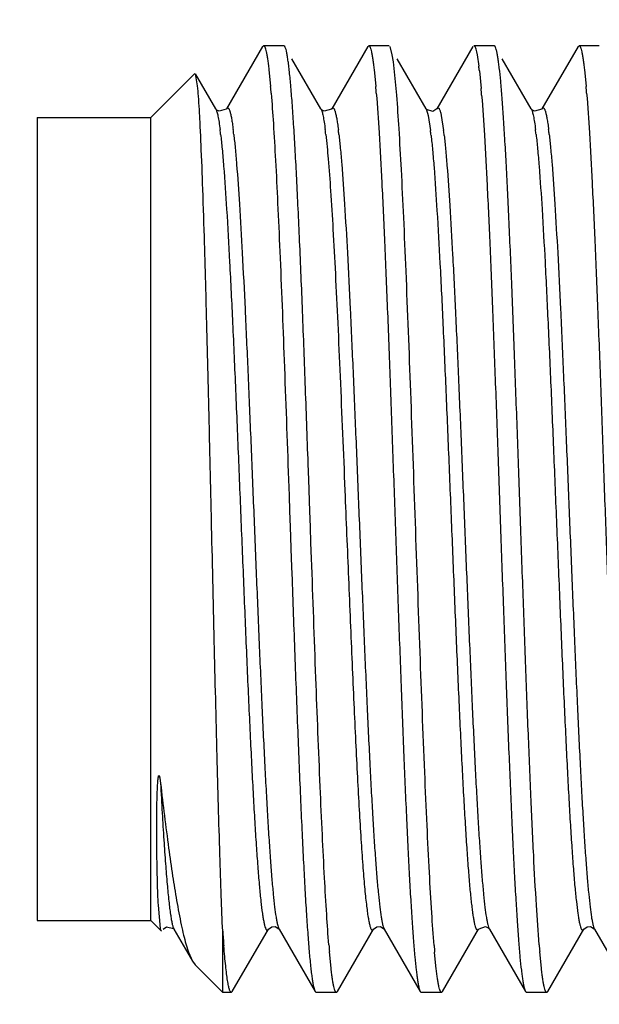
# Model space of a CAD drawing. Header units: inches. Extents: x 0.2 to 16.8, y 0.2 to 10.8.
# Tile 30 of 37: x 6.548 to 6.701, y 9.514 to 9.774. Entities that reach past the tile are written whole.
import ezdxf

# ---------------------------------------------------------------- set-up
doc = ezdxf.new("R2010")
doc.units = ezdxf.units.IN
doc.header["$LTSCALE"] = 0.935
doc.header["$MEASUREMENT"] = 0
doc.layers.get('0').update_dxf_attribs({"linetype": 'CONTINUOUS'})
doc.layers.add('DIMENSIONS', color=7, linetype='CONTINUOUS')
doc.styles.get("Standard").update_dxf_attribs({"font": 'txt', "width": 0.8})
doc.dimstyles.new('DIMSTYLE_1', dxfattribs={"dimtxt": 0.125, "dimasz": 0.18, "dimexe": 0.18, "dimexo": 0.0625, "dimgap": 0.09, "dimtad": 0, "dimtih": 1, "dimtoh": 1, "dimdec": 3, "dimzin": 4, "dimdsep": 46, "dimtxsty": 'STANDARD', "dimblk": '_FILLED', "dimblk1": '_FILLED', "dimblk2": '_FILLED', "dimcen": 0.09, "dimadec": 0, "dimazin": 0, "dimtp": 0.01, "dimtm": 0.01, "dimtfac": 1, "dimtdec": 3, "dimtofl": 0, "dimtmove": 0, "dimatfit": 3, "dimldrblk": '_FILLED', "dimfxl": 1, "dimtolj": 1, "dimtzin": 4, "dimarcsym": 0})

# ---------------------------------------------------------------- blocks, each defined once
blk = doc.blocks.new('_FILLED')
at = {"color": 0, "linetype": 'BYBLOCK'}
blk.add_solid([(0, 0), (-1, 0.1736111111), (-1, -0.1736111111)], dxfattribs=at)
blk = doc.blocks.new('*D0')
at = {"layer": 'DIMENSIONS', "color": 2, "linetype": 'CONTINUOUS'}
for p, q in [((5.8029284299, 10.046830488), (5.8029284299, 10.406830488)), ((6.8849939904, 10.046830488), (5.6779284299, 10.046830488)), ((6.8849939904, 9.258830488), (5.6779284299, 9.258830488)), ((5.8029284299, 9.258830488), (5.8029284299, 8.898830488))]:
    blk.add_line(p, q, dxfattribs=at)
at = {"layer": 'DIMENSIONS', "color": 2, "linetype": 'CONTINUOUS', "xscale": 0.18, "yscale": 0.18, "zscale": 0.18}
for p, rotation in [((5.8029284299, 10.046830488), 270), ((5.8029284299, 9.258830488), 90)]:
    blk.add_blockref('_FILLED', p, dxfattribs=dict(at, rotation=rotation))
at = {"layer": 'DIMENSIONS', "color": 2, "linetype": 'CONTINUOUS', "insert": (5.8029284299, 9.715330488), "char_height": 0.125, "width": 1.225, "attachment_point": 2, "line_spacing_factor": 0.9}
blk.add_mtext('.788{\\Ftxt.shx;\\W1.000000;\\H0.125000; }[20.02]', dxfattribs=at)

msp = doc.modelspace()

# ---------------------------------------------------------------- linework, layer by layer
at = {"color": 7, "linetype": 'CONTINUOUS'}
for p, q in [((6.6124650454, 9.7665967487), (6.6029469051, 9.7501463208)), ((6.6124650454, 9.7665967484), (6.6127353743, 9.7668304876)), ((6.6180864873, 9.766830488), (6.6127353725, 9.766830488)), ((6.618356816, 9.7665967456), (6.6180864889, 9.7668304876)), ((6.6402350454, 9.7665967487), (6.6307169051, 9.7501463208)), ((6.6402350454, 9.7665967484), (6.6405053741, 9.7668304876)), ((6.6458564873, 9.766830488), (6.6405053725, 9.766830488)), ((6.6467189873, 9.7644578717), (6.646126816, 9.7665967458)), ((6.6680050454, 9.7665967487), (6.6584869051, 9.7501463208)), ((6.6736264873, 9.766830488), (6.6682753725, 9.766830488)), ((6.673896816, 9.7665967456), (6.673626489, 9.7668304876)), ((6.6957750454, 9.7665967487), (6.6862569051, 9.7501463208)), ((6.6957750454, 9.7665967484), (6.6960453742, 9.7668304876)), ((6.7013964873, 9.766830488), (6.6960453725, 9.766830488)), ((6.6278749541, 9.7501463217), (6.6202063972, 9.7633993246)), ((6.6470134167, 9.7625723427), (6.6467189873, 9.7644578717)), ((6.6556449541, 9.7501463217), (6.6479763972, 9.7633993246)), ((6.6689930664, 9.7651860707), (6.6691378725, 9.7644578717)), ((6.6691378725, 9.7644578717), (6.6695794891, 9.7614283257)), ((6.6834149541, 9.7501463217), (6.6757463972, 9.7633993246)), ((6.6478966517, 9.7537479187), (6.6470134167, 9.7625723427)), ((6.5829284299, 9.747830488), (6.5945667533, 9.7594688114)), ((6.6001049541, 9.7501463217), (6.5947485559, 9.7594026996)), ((6.5952977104, 9.7561948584), (6.5947485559, 9.7594026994)), ((6.6141434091, 9.7605406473), (6.6145861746, 9.7560297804)), ((6.6419133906, 9.7605408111), (6.6423561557, 9.7560299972)), ((6.6697267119, 9.7601513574), (6.6701683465, 9.7555395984)), ((6.6974533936, 9.7605407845), (6.6978961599, 9.7560299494)), ((6.5529284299, 9.7478304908), (6.5529284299, 9.5358304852)), ((6.5529284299, 9.747830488), (6.5829284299, 9.747830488)), ((6.5829284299, 9.535830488), (6.5829284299, 9.747830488)), ((6.6001049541, 9.7501463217), (6.6001190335, 9.7501214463)), ((6.6004140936, 9.749805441), (6.6001190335, 9.7501214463)), ((6.6029469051, 9.7501463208), (6.6029626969, 9.7501729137)), ((6.6278749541, 9.7501463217), (6.6278890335, 9.7501214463)), ((6.6281840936, 9.749805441), (6.6278890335, 9.7501214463)), ((6.6307169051, 9.7501463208), (6.6307326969, 9.7501729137)), ((6.6556211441, 9.7501858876), (6.6556449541, 9.7501463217)), ((6.6557454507, 9.7500088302), (6.6556211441, 9.7501858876)), ((6.6834149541, 9.7501463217), (6.6834290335, 9.7501214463)), ((6.6837240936, 9.749805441), (6.6834290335, 9.7501214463)), ((6.6862569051, 9.7501463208), (6.6862726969, 9.7501729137)), ((6.6246599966, 9.6522542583), (6.6245124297, 9.6564066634)), ((6.6193089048, 9.6522536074), (6.6194564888, 9.648089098)), ((6.6249551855, 9.6439176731), (6.6246599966, 9.6522542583)), ((6.6194564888, 9.648089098), (6.6196040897, 9.6439171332)), ((6.6196040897, 9.6439171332), (6.6197516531, 9.6397439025)), ((6.6251027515, 9.6397443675), (6.6249551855, 9.6439176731)), ((6.6197516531, 9.6397439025), (6.6200468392, 9.631407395)), ((6.6252503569, 9.6355722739), (6.6251027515, 9.6397443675)), ((6.6253979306, 9.6314080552), (6.6252503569, 9.6355722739)), ((6.6200468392, 9.631407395), (6.6201944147, 9.6272547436)), ((6.5853183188, 9.5734482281), (6.5855131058, 9.5720887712)), ((6.5855131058, 9.5336808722), (6.5849344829, 9.5398953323)), ((6.5529284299, 9.535830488), (6.5829284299, 9.535830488)), ((6.5829284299, 9.535830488), (6.585764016, 9.5329949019)), ((6.5856092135, 9.5333155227), (6.5855131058, 9.5336808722)), ((6.5857640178, 9.5329949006), (6.5856092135, 9.5333155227)), ((6.588948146, 9.5336673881), (6.589064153, 9.5335114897)), ((6.5890619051, 9.5335146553), (6.5890713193, 9.5334986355)), ((6.5890619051, 9.5335146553), (6.5939626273, 9.5250458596)), ((6.589064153, 9.5335114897), (6.5890713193, 9.5334986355)), ((6.6019284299, 9.516830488), (6.6019284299, 9.5330006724)), ((6.604471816, 9.5170642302), (6.6139899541, 9.5335146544)), ((6.6139899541, 9.5335146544), (6.6140040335, 9.5335395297)), ((6.6158002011, 9.5342014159), (6.6167594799, 9.5336182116)), ((6.6167594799, 9.5336182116), (6.6168476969, 9.5334880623)), ((6.6168319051, 9.5335146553), (6.6168476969, 9.5334880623)), ((6.6168319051, 9.5335146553), (6.6263500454, 9.5170642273)), ((6.632241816, 9.5170642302), (6.6417599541, 9.5335146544)), ((6.6417599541, 9.5335146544), (6.6417740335, 9.5335395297)), ((6.6435702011, 9.5342014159), (6.6445294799, 9.5336182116)), ((6.6445294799, 9.5336182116), (6.6446176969, 9.5334880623)), ((6.6446019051, 9.5335146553), (6.6446176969, 9.5334880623)), ((6.6446019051, 9.5335146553), (6.6541200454, 9.5170642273)), ((6.660011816, 9.5170642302), (6.6695299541, 9.5335146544)), ((6.6695061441, 9.5334750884), (6.6695299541, 9.5335146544)), ((6.6720432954, 9.5338695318), (6.6723751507, 9.533509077)), ((6.6723719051, 9.5335146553), (6.6818900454, 9.5170642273)), ((6.687781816, 9.5170642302), (6.6972999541, 9.5335146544)), ((6.6972999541, 9.5335146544), (6.6973140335, 9.5335395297)), ((6.6991102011, 9.5342014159), (6.7000694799, 9.5336182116)), ((6.7000694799, 9.5336182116), (6.7001576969, 9.5334880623)), ((6.7001419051, 9.5335146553), (6.7001576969, 9.5334880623)), ((6.7001419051, 9.5335146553), (6.7096600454, 9.5170642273)), ((6.592216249, 9.529639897), (6.5929163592, 9.5274249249)), ((6.5929163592, 9.5274249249), (6.5939626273, 9.5250458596)), ((6.6305634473, 9.5231203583), (6.6301206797, 9.527631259)), ((6.6583485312, 9.5229874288), (6.6579068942, 9.5274455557)), ((6.686103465, 9.5231202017), (6.6856606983, 9.5276310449)), ((6.5939626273, 9.5250458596), (6.5946456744, 9.5241132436)), ((6.5946456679, 9.5241132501), (6.6019284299, 9.516830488)), ((6.6042014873, 9.516830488), (6.6019284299, 9.516830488)), ((6.604471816, 9.5170642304), (6.6042014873, 9.5168304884)), ((6.6263500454, 9.5170642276), (6.6266203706, 9.5168304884)), ((6.6319714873, 9.516830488), (6.6266203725, 9.516830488)), ((6.632241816, 9.5170642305), (6.6319714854, 9.5168304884)), ((6.6541200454, 9.5170642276), (6.6543903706, 9.5168304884)), ((6.6597414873, 9.516830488), (6.6543903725, 9.516830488)), ((6.660011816, 9.5170642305), (6.6597414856, 9.5168304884)), ((6.6818900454, 9.5170642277), (6.6821603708, 9.5168304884)), ((6.6875114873, 9.516830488), (6.6821603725, 9.516830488)), ((6.687781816, 9.5170642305), (6.6875114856, 9.5168304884))]:
    msp.add_line(p, q, dxfattribs=at)
at = {"color": 9, "linetype": 'CONTINUOUS'}
for p, q in [((6.6556449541, 9.7501463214), (6.656046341, 9.7490074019)), ((6.656046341, 9.7490074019), (6.6561963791, 9.7483541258)), ((6.6561963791, 9.7483541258), (6.656806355, 9.7444445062)), ((6.6595104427, 9.7490074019), (6.6596604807, 9.7483541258)), ((6.6596604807, 9.7483541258), (6.6602704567, 9.7444445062))]:
    msp.add_line(p, q, dxfattribs=at)
at = {"color": 7, "linetype": 'CONTINUOUS'}
for points in [[(6.6029626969, 9.7501729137), (6.6028744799, 9.7500427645), (6.6009831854, 9.7495035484), (6.6004140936, 9.749805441)], [(6.6307326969, 9.7501729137), (6.6306444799, 9.7500427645), (6.6287531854, 9.7495035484), (6.6281840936, 9.749805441)], [(6.6584901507, 9.7501518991), (6.6574711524, 9.7494644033), (6.6557454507, 9.7500088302)], [(6.6862726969, 9.7501729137), (6.6861844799, 9.7500427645), (6.6842931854, 9.7495035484), (6.6837240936, 9.749805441)], [(6.5862259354, 9.5335250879), (6.5870966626, 9.5341569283), (6.588948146, 9.5336673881)], [(6.6140040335, 9.5335395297), (6.6148681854, 9.5341574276), (6.6158002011, 9.5342014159)], [(6.6417740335, 9.5335395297), (6.6426381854, 9.5341574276), (6.6435702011, 9.5342014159)], [(6.6695061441, 9.5334750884), (6.6696304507, 9.5336521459), (6.6713561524, 9.5341965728), (6.6720432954, 9.5338695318)], [(6.6973140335, 9.5335395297), (6.6981781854, 9.5341574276), (6.6991102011, 9.5342014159)]]:
    msp.add_lwpolyline(points, dxfattribs=at)
for centre, radius, start, end in [((6.5640050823, 9.7486095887), 0.1063497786, 6.2303814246, 6.9229074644), ((6.3256748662, 9.730925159), 0.289999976, 4.6171081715, 4.9661779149), ((6.3534560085, 9.7309261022), 0.2899887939, 4.6171801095, 4.9662258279), ((6.40899361, 9.7309258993), 0.289991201, 4.6171649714, 4.9662152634), ((6.3618007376, 9.7293046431), 0.3094815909, 4.5300164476, 4.8628364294), ((6.9851194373, 9.560353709), 0.3841660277, 184.0829762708, 184.6588816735), ((6.9190352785, 9.5527360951), 0.2900032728, 184.6170868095, 184.9661638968), ((6.974564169, 9.5527351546), 0.2899921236, 184.6171591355, 184.9662112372), ((6.9394680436, 9.5521147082), 0.2826397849, 184.6528170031, 185.0072183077)]:
    msp.add_arc(centre, radius, start, end, dxfattribs=at)
at = {"color": 9, "linetype": 'CONTINUOUS'}
for centre, radius, start, end in [((6.4937536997, 9.7310561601), 0.1083430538, 6.543560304, 7.2177403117), ((6.4972178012, 9.7310561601), 0.1083430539, 6.5435603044, 7.2177403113), ((6.5215236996, 9.7310561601), 0.1083430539, 6.5435603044, 7.2177403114), ((6.5249878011, 9.7310561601), 0.1083430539, 6.5435603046, 7.2177403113), ((6.5432579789, 9.7303283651), 0.1144224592, 6.438066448, 7.0865554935), ((6.5467220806, 9.7303283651), 0.1144224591, 6.4380664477, 7.0865554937), ((6.5770636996, 9.7310561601), 0.1083430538, 6.5435603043, 7.2177403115), ((6.5805278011, 9.7310561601), 0.1083430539, 6.5435603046, 7.2177403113)]:
    msp.add_arc(centre, radius, start, end, dxfattribs=at)
at = {"color": 7, "linetype": 'CONTINUOUS'}
for points, knots in [([(6.6127353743, 9.7668304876), (6.6128027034, 9.7668304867), (6.6129105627, 9.7667476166), (6.613008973, 9.7665977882), (6.6130967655, 9.7664215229), (6.6131829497, 9.7661978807), (6.6133085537, 9.7658040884), (6.6134594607, 9.7651871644), (6.6136319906, 9.7642989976), (6.6138052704, 9.7632171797), (6.6139793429, 9.761943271), (6.6140882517, 9.7610292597), (6.6141434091, 9.7605406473)], [0, 0, 0, 0, 0.0308438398, 0.0540428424, 0.0837235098, 0.1202898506, 0.1639467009, 0.2729081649, 0.4110257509, 0.5783436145, 0.7747423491, 1, 1, 1, 1]), ([(6.6245124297, 9.6564066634), (6.6242598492, 9.6635014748), (6.6237627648, 9.6773300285), (6.6230064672, 9.6973269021), (6.622360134, 9.7130416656), (6.621834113, 9.7246264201), (6.6214521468, 9.7324180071), (6.621070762, 9.7395237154), (6.6206901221, 9.7458897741), (6.6203107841, 9.7514681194), (6.6199329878, 9.7562165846), (6.6196039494, 9.7596368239), (6.6193328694, 9.7619303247), (6.6191430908, 9.7633130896), (6.6189542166, 9.7644659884), (6.6187673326, 9.7653884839), (6.6185824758, 9.7660777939), (6.6184385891, 9.7664553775), (6.618356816, 9.7665967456)], [0, 0, 0, 0, 0.1928304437, 0.3758518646, 0.543540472, 0.6200320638, 0.6908391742, 0.7554281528, 0.813313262, 0.8640608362, 0.9072935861, 0.9426955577, 0.9573802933, 0.9700211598, 0.9806013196, 0.9891129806, 0.9955640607, 1, 1, 1, 1]), ([(6.6405053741, 9.7668304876), (6.6405727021, 9.7668304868), (6.6406805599, 9.7667476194), (6.6407789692, 9.7665977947), (6.6408667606, 9.7664215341), (6.6409529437, 9.7661978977), (6.6410785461, 9.7658041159), (6.6412294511, 9.765187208), (6.6414019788, 9.7642990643), (6.6415752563, 9.7632172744), (6.6417493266, 9.7619433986), (6.6418582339, 9.7610294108), (6.6419133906, 9.7605408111)], [0, 0, 0, 0, 0.0308440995, 0.0540431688, 0.083723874, 0.1202902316, 0.163947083, 0.2729085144, 0.4110260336, 0.5783438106, 0.7747424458, 1, 1, 1, 1]), ([(6.6682753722, 9.766830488), (6.6683443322, 9.7668304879), (6.6684544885, 9.7667436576), (6.6685543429, 9.7665885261), (6.6686438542, 9.7664053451), (6.6687316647, 9.7661730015), (6.6688597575, 9.7657637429), (6.6689403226, 9.7654272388), (6.6689930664, 9.7651860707)], [0, 0, 0, 0, 0.1118067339, 0.196590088, 0.3053305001, 0.439472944, 0.5997457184, 1, 1, 1, 1]), ([(6.6855131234, 9.5293915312), (6.6852316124, 9.5328700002), (6.6847068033, 9.540746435), (6.684002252, 9.5538201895), (6.683292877, 9.5692627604), (6.6825798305, 9.5866585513), (6.6818650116, 9.6055395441), (6.6811491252, 9.6253974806), (6.6804328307, 9.6456978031), (6.6797166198, 9.6658940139), (6.679001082, 9.6854424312), (6.6782867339, 9.7038168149), (6.677675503, 9.7181664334), (6.677178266, 9.7286908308), (6.6768177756, 9.7357409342), (6.676457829, 9.7421579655), (6.6760985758, 9.7478986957), (6.6757405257, 9.7529245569), (6.675383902, 9.757201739), (6.675073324, 9.7602833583), (6.6748176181, 9.762351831), (6.6746384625, 9.7636017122), (6.6744601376, 9.7646465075), (6.6742835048, 9.7654858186), (6.674108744, 9.7661175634), (6.6739730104, 9.7664650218), (6.673896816, 9.7665967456)], [0, 0, 0, 0, 0.0440659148, 0.0996677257, 0.1653198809, 0.2392616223, 0.3195069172, 0.4038989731, 0.4901688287, 0.5759967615, 0.6590749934, 0.73717009, 0.8081834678, 0.8404297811, 0.8702086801, 0.8973205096, 0.921583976, 0.9428375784, 0.9609411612, 0.9757777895, 0.9819417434, 0.9872574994, 0.9917192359, 0.9953248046, 0.9980785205, 1, 1, 1, 1]), ([(6.6960453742, 9.7668304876), (6.6961127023, 9.7668304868), (6.6962205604, 9.7667476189), (6.6963189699, 9.7665977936), (6.6964067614, 9.7664215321), (6.6964929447, 9.7661978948), (6.6966185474, 9.7658041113), (6.6967694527, 9.7651872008), (6.6969419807, 9.7642990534), (6.6971152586, 9.763217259), (6.6972893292, 9.7619433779), (6.6973982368, 9.7610293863), (6.6974533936, 9.7605407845)], [0, 0, 0, 0, 0.0308440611, 0.0540431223, 0.083723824, 0.1202901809, 0.1639470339, 0.2729084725, 0.411026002, 0.5783437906, 0.774742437, 1, 1, 1, 1]), ([(6.5989681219, 9.641830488), (6.5988184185, 9.6483507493), (6.5985224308, 9.6611964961), (6.5980744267, 9.6800055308), (6.5976255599, 9.6977360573), (6.5971766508, 9.713914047), (6.5967281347, 9.7281016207), (6.5963371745, 9.7384978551), (6.5960124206, 9.7455317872), (6.5957848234, 9.7497551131), (6.5955583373, 9.7532305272), (6.5953884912, 9.755293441), (6.5952977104, 9.7561948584)], [0, 0, 0, 0, 0.1709815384, 0.3368560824, 0.4932411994, 0.6359573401, 0.7611439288, 0.8653706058, 0.9086957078, 0.9457423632, 0.9762487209, 1, 1, 1, 1]), ([(6.6147337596, 9.7542691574), (6.6149490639, 9.7516087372), (6.6153601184, 9.7457035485), (6.6159196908, 9.7360233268), (6.6164820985, 9.7247686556), (6.6172668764, 9.7071811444), (6.6182158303, 9.6828546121), (6.6189359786, 9.6627640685), (6.6193089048, 9.6522536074)], [0, 0, 0, 0, 0.0784084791, 0.1738820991, 0.2848401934, 0.4094374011, 0.6910485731, 1, 1, 1, 1]), ([(6.6425037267, 9.7542695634), (6.6427852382, 9.7507911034), (6.6433100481, 9.7429146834), (6.6440145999, 9.7298409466), (6.6447239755, 9.7143983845), (6.6454370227, 9.6970025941), (6.6461518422, 9.6781215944), (6.6468677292, 9.6582636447), (6.6475840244, 9.6379633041), (6.648300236, 9.617767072), (6.6490157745, 9.5982186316), (6.6497301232, 9.5798442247), (6.6503413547, 9.5654945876), (6.6508385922, 9.5549701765), (6.651199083, 9.547920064), (6.6515590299, 9.5415030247), (6.6519182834, 9.5357622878), (6.6522763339, 9.5307364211), (6.6526329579, 9.5264592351), (6.6529435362, 9.5233776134), (6.6531992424, 9.5213091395), (6.6533783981, 9.5200592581), (6.6535567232, 9.5190144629), (6.6537333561, 9.5181751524), (6.6539081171, 9.5175434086), (6.6540438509, 9.5171959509), (6.6541200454, 9.5170642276)], [0, 0, 0, 0, 0.0440657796, 0.099667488, 0.1653195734, 0.239261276, 0.3195065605, 0.4038986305, 0.49016852, 0.5759965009, 0.6590747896, 0.7371699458, 0.8081833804, 0.8404297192, 0.8702086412, 0.8973204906, 0.9215839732, 0.9428375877, 0.9609411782, 0.9757778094, 0.981941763, 0.9872575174, 0.9917192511, 0.9953248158, 0.9980785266, 1, 1, 1, 1]), ([(6.6577596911, 9.5291876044), (6.6575253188, 9.5320612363), (6.657081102, 9.5384846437), (6.6564795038, 9.5490647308), (6.6558744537, 9.5614459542), (6.6550303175, 9.5808308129), (6.6540127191, 9.6075251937), (6.6528270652, 9.6410263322), (6.6516412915, 9.6745896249), (6.6506242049, 9.7014124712), (6.649780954, 9.7209577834), (6.6491756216, 9.733497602), (6.6485735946, 9.7442575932), (6.6481300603, 9.7508077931), (6.6478966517, 9.7537479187)], [0, 0, 0, 0, 0.0384785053, 0.0859253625, 0.1414276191, 0.2039125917, 0.3448779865, 0.4979446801, 0.6512950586, 0.7930894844, 0.8561748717, 0.9123865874, 0.9606379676, 1, 1, 1, 1]), ([(6.6703155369, 9.7537479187), (6.6705949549, 9.750228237), (6.6711173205, 9.7422819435), (6.6718198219, 9.7291218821), (6.6725269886, 9.7136291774), (6.6732376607, 9.6962177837), (6.6739500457, 9.6773528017), (6.674663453, 9.6575384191), (6.6753772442, 9.6373042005), (6.6760909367, 9.6171909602), (6.6768039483, 9.5977362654), (6.6775157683, 9.5794600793), (6.6781248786, 9.5651922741), (6.6786203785, 9.5547309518), (6.6789795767, 9.547724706), (6.6793382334, 9.5413482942), (6.6796961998, 9.5356443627), (6.6800529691, 9.5306509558), (6.6804083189, 9.526401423), (6.6807177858, 9.5233396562), (6.6809725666, 9.5212843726), (6.681151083, 9.5200422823), (6.6813287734, 9.5190038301), (6.6815047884, 9.5181694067), (6.6816789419, 9.5175410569), (6.6818141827, 9.5171953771), (6.6818900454, 9.5170642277)], [0, 0, 0, 0, 0.0446809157, 0.100768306, 0.1667739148, 0.2409400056, 0.3212887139, 0.4056759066, 0.4918489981, 0.5775074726, 0.6603646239, 0.7382089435, 0.8089636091, 0.841084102, 0.8707427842, 0.8977422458, 0.921903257, 0.9430661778, 0.961092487, 0.9758666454, 0.9820052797, 0.9872998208, 0.9917445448, 0.9953373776, 0.9980826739, 1, 1, 1, 1]), ([(6.6980437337, 9.7542694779), (6.6983252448, 9.7507910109), (6.6988500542, 9.7429145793), (6.6995546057, 9.729840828), (6.700263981, 9.7143982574), (6.7009770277, 9.6970024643), (6.7016918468, 9.6781214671), (6.7024077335, 9.6582635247), (6.7031240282, 9.6379631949), (6.7038402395, 9.6177669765), (6.7045557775, 9.5982185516), (6.7052701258, 9.579844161), (6.705881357, 9.5654945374), (6.7063785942, 9.5549701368), (6.7067390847, 9.5479200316), (6.7070990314, 9.5415029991), (6.7074582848, 9.5357622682), (6.707816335, 9.5307364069), (6.7081729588, 9.5264592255), (6.7084835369, 9.5233776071), (6.7087392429, 9.5213091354), (6.7089183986, 9.5200592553), (6.7090967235, 9.5190144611), (6.7092733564, 9.5181751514), (6.7094481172, 9.5175434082), (6.7095838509, 9.5171959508), (6.7096600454, 9.5170642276)], [0, 0, 0, 0, 0.0440658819, 0.099667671, 0.1653198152, 0.2392615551, 0.3195068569, 0.4038989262, 0.4901687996, 0.5759967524, 0.6590750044, 0.7371701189, 0.8081835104, 0.8404298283, 0.8702087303, 0.8973205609, 0.9215840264, 0.9428376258, 0.9609412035, 0.9757778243, 0.9819417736, 0.9872575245, 0.9917192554, 0.9953248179, 0.9980785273, 1, 1, 1, 1]), ([(6.6019284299, 9.5330006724), (6.6017935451, 9.5360781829), (6.6015325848, 9.5427922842), (6.6010207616, 9.5582023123), (6.6004058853, 9.5806218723), (6.5996915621, 9.6101846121), (6.5992156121, 9.631051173), (6.5989681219, 9.641830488)], [0, 0, 0, 0, 0.0848835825, 0.185147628, 0.4248632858, 0.702892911, 1, 1, 1, 1]), ([(6.6299730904, 9.5293919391), (6.6297577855, 9.5320523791), (6.6293467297, 9.5379576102), (6.6287871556, 9.5476378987), (6.6282247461, 9.5588926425), (6.6274399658, 9.5764802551), (6.6264910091, 9.6008069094), (6.6257708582, 9.6208975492), (6.6253979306, 9.6314080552)], [0, 0, 0, 0, 0.0784086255, 0.1738823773, 0.2848405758, 0.4094378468, 0.6910489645, 1, 1, 1, 1]), ([(6.6201944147, 9.6272547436), (6.620446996, 9.6201599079), (6.6209440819, 9.6063313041), (6.6217003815, 9.5863343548), (6.6223467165, 9.5706195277), (6.6228727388, 9.5590347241), (6.6232547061, 9.551243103), (6.6236360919, 9.5441373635), (6.6240167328, 9.5377712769), (6.6243960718, 9.5321929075), (6.6247738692, 9.5274444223), (6.6251029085, 9.5240241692), (6.6253739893, 9.5217306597), (6.6255637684, 9.5203478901), (6.6257526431, 9.5191949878), (6.6259395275, 9.5182724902), (6.6261243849, 9.5175831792), (6.626268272, 9.5172055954), (6.6263500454, 9.5170642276)], [0, 0, 0, 0, 0.1928303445, 0.3758517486, 0.5435403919, 0.6200320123, 0.6908391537, 0.7554281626, 0.8133132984, 0.8640608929, 0.9072936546, 0.9426956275, 0.9573803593, 0.9700212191, 0.9806013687, 0.9891130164, 0.9955640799, 1, 1, 1, 1]), ([(6.5849344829, 9.5398953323), (6.5848856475, 9.5408548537), (6.5847970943, 9.5429316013), (6.5846911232, 9.5462778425), (6.5846042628, 9.5500780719), (6.5845523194, 9.5535198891), (6.584524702, 9.556484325), (6.5845127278, 9.5588579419), (6.5845124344, 9.5608956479), (6.5845195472, 9.5625716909), (6.5845292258, 9.56386156), (6.5845439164, 9.5651721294), (6.5845646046, 9.5665023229), (6.5845879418, 9.5676224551), (6.5846114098, 9.5685272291), (6.5846319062, 9.5692116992), (6.5846557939, 9.5698994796), (6.5846838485, 9.5705899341), (6.5847172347, 9.5712820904), (6.5847510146, 9.5718592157), (6.5847833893, 9.5723203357), (6.5848110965, 9.5726648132), (6.5848380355, 9.5729505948), (6.584862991, 9.5731776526), (6.5848837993, 9.573346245), (6.5849073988, 9.5735128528), (6.5849303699, 9.5736498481), (6.5849518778, 9.5737573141), (6.5849699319, 9.5738357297), (6.5849907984, 9.5739114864), (6.5850118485, 9.5739717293), (6.585033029, 9.5740163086), (6.5850516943, 9.5740450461), (6.5850779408, 9.5740715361), (6.5851256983, 9.5740651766), (6.5851553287, 9.5740201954), (6.5851899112, 9.5739536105), (6.5852206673, 9.5738640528), (6.5852505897, 9.5737585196), (6.585283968, 9.5736203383), (6.5853051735, 9.5735168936), (6.5853183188, 9.5734482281)], [0, 0, 0, 0, 0.0825512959, 0.178595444, 0.2876582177, 0.4091584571, 0.4743559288, 0.5423807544, 0.6131077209, 0.6494400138, 0.6863918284, 0.7239395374, 0.7620543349, 0.800698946, 0.8202044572, 0.8398208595, 0.8595365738, 0.8793357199, 0.8991950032, 0.9190769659, 0.9290071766, 0.9389126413, 0.9487703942, 0.9536697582, 0.9585391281, 0.9633655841, 0.9681272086, 0.9704719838, 0.9727814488, 0.9750402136, 0.9772192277, 0.9782623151, 0.9792578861, 0.9801975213, 0.9812593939, 0.9828652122, 0.9845500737, 0.9877940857, 0.9909270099, 0.9939929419, 1, 1, 1, 1]), ([(6.5855131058, 9.5720887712), (6.5861786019, 9.5663647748), (6.5871788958, 9.55818178), (6.5886467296, 9.547859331), (6.5893841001, 9.5432541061), (6.589757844, 9.5411034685)], [0, 0, 0, 0, 0.5527097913, 0.7906320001, 1, 1, 1, 1]), ([(6.589757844, 9.5411034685), (6.5901327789, 9.5389459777), (6.5907037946, 9.5358883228), (6.591564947, 9.5320744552), (6.5919970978, 9.53040943), (6.592216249, 9.529639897)], [0, 0, 0, 0, 0.5601283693, 0.7953374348, 1, 1, 1, 1]), ([(6.6042014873, 9.5168304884), (6.6040963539, 9.5168304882), (6.6039438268, 9.5170180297), (6.6038159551, 9.5172929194), (6.6036922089, 9.5176420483), (6.6035720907, 9.5180809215), (6.6034496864, 9.518618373), (6.6033274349, 9.5192511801), (6.6031535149, 9.5202848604), (6.602941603, 9.5218147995), (6.6026980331, 9.5239325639), (6.6024536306, 9.5264191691), (6.6023003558, 9.5281999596), (6.6022227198, 9.5291504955)], [0, 0, 0, 0, 0.0250332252, 0.0467788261, 0.0756436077, 0.1118627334, 0.1555356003, 0.2066999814, 0.2653602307, 0.4050831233, 0.5744184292, 0.7729149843, 1, 1, 1, 1]), ([(6.6319714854, 9.5168304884), (6.6319041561, 9.5168304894), (6.6317962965, 9.5169133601), (6.631697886, 9.5170631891), (6.6316100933, 9.5172394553), (6.6315239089, 9.5174630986), (6.6313983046, 9.5178568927), (6.6312473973, 9.5184738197), (6.631074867, 9.5193619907), (6.6309015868, 9.5204438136), (6.6307275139, 9.5217177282), (6.6306186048, 9.5226317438), (6.6305634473, 9.5231203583)], [0, 0, 0, 0, 0.030843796, 0.054042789, 0.0837234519, 0.1202897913, 0.1639466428, 0.2729081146, 0.4110257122, 0.5783435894, 0.7747423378, 1, 1, 1, 1]), ([(6.6597414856, 9.5168304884), (6.6596750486, 9.516830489), (6.6595684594, 9.5169112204), (6.6594708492, 9.5170581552), (6.6593840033, 9.5172306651), (6.659298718, 9.5174495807), (6.6591744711, 9.5178349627), (6.6590251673, 9.5184387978), (6.6588544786, 9.519308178), (6.6586830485, 9.5203671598), (6.6585108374, 9.5216142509), (6.6584030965, 9.5225090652), (6.6583485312, 9.5229874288)], [0, 0, 0, 0, 0.031068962, 0.0543311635, 0.0840508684, 0.1206379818, 0.1643011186, 0.2732411, 0.4113031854, 0.5785413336, 0.7748447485, 1, 1, 1, 1]), ([(6.6875114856, 9.5168304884), (6.6874441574, 9.5168304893), (6.6873362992, 9.5169133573), (6.6872378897, 9.5170631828), (6.6871500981, 9.5172394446), (6.6870639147, 9.5174630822), (6.6869383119, 9.5178568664), (6.6867874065, 9.5184737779), (6.6866148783, 9.5193619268), (6.6864416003, 9.5204437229), (6.6862675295, 9.521717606), (6.6861586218, 9.5226315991), (6.686103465, 9.5231202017)], [0, 0, 0, 0, 0.0308440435, 0.0540430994, 0.0837237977, 0.1202901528, 0.163947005, 0.2729084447, 0.4110259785, 0.5783437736, 0.7747424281, 1, 1, 1, 1])]:
    msp.add_open_spline(points, degree=3, knots=knots, dxfattribs=at)
at = {"color": 9, "linetype": 'CONTINUOUS'}
for points, knots in [([(6.6029626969, 9.7501729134), (6.6029942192, 9.750224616), (6.6030551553, 9.7503111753), (6.6031669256, 9.7504051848), (6.6032949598, 9.750424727), (6.6034143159, 9.7503587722), (6.6035213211, 9.7502326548), (6.6036280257, 9.7500455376), (6.6037345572, 9.749795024), (6.60384171, 9.7494801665), (6.6039491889, 9.7491006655), (6.6041026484, 9.7484676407), (6.6042891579, 9.7475138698), (6.6045030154, 9.7461767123), (6.6046350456, 9.7451990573), (6.6047023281, 9.7446684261)], [0, 0, 0, 0, 0.0282296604, 0.0491952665, 0.0662341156, 0.084931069, 0.1097739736, 0.1428263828, 0.1849488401, 0.2365339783, 0.2977753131, 0.3687689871, 0.5401360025, 0.7506456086, 1, 1, 1, 1]), ([(6.6307326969, 9.7501729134), (6.6307642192, 9.750224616), (6.6308251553, 9.7503111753), (6.6309369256, 9.7504051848), (6.6310649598, 9.750424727), (6.6311843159, 9.7503587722), (6.6312913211, 9.7502326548), (6.6313980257, 9.7500455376), (6.6315045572, 9.749795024), (6.63161171, 9.7494801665), (6.6317191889, 9.7491006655), (6.6318726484, 9.7484676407), (6.6320591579, 9.7475138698), (6.6322730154, 9.7461767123), (6.6324050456, 9.7451990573), (6.6324723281, 9.7446684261)], [0, 0, 0, 0, 0.0282296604, 0.0491952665, 0.0662341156, 0.084931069, 0.1097739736, 0.1428263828, 0.1849488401, 0.2365339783, 0.2977753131, 0.3687689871, 0.5401360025, 0.7506456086, 1, 1, 1, 1]), ([(6.6584901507, 9.7501518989), (6.6585263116, 9.7502137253), (6.658594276, 9.7503156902), (6.6587143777, 9.7504069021), (6.6588097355, 9.7504189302), (6.6589055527, 9.750394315), (6.6590229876, 9.7502895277), (6.6591458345, 9.7500928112), (6.6592704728, 9.7498099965), (6.6593952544, 9.74943957), (6.6594714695, 9.7491610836), (6.6595104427, 9.7490074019)], [0, 0, 0, 0, 0.1044450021, 0.1783025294, 0.2095065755, 0.241371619, 0.3196121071, 0.4302456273, 0.5792146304, 0.7688038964, 1, 1, 1, 1]), ([(6.6862726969, 9.7501729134), (6.6863042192, 9.750224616), (6.6863651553, 9.7503111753), (6.6864769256, 9.7504051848), (6.6866049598, 9.750424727), (6.6867243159, 9.7503587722), (6.6868313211, 9.7502326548), (6.6869380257, 9.7500455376), (6.6870445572, 9.749795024), (6.68715171, 9.7494801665), (6.6872591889, 9.7491006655), (6.6874126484, 9.7484676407), (6.6875991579, 9.7475138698), (6.6878130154, 9.7461767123), (6.6879450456, 9.7451990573), (6.6880123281, 9.7446684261)], [0, 0, 0, 0, 0.0282296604, 0.0491952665, 0.0662341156, 0.084931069, 0.1097739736, 0.1428263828, 0.1849488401, 0.2365339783, 0.2977753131, 0.3687689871, 0.5401360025, 0.7506456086, 1, 1, 1, 1]), ([(6.6001190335, 9.750121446), (6.6001734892, 9.7500231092), (6.600276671, 9.7497851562), (6.600479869, 9.7491634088), (6.600718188, 9.7481122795), (6.6009899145, 9.7465326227), (6.6011535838, 9.7453359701), (6.6012382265, 9.7446684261)], [0, 0, 0, 0, 0.0603921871, 0.1388256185, 0.3512733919, 0.6384846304, 1, 1, 1, 1]), ([(6.6278890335, 9.750121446), (6.6279434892, 9.7500231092), (6.628046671, 9.7497851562), (6.628249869, 9.7491634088), (6.628488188, 9.7481122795), (6.6287599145, 9.7465326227), (6.6289235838, 9.7453359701), (6.6290082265, 9.7446684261)], [0, 0, 0, 0, 0.0603921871, 0.1388256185, 0.3512733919, 0.6384846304, 1, 1, 1, 1]), ([(6.6834290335, 9.750121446), (6.6834834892, 9.7500231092), (6.683586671, 9.7497851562), (6.683789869, 9.7491634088), (6.684028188, 9.7481122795), (6.6842999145, 9.7465326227), (6.6844635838, 9.7453359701), (6.6845482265, 9.7446684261)], [0, 0, 0, 0, 0.0603921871, 0.1388256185, 0.3512733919, 0.6384846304, 1, 1, 1, 1]), ([(6.601390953, 9.743402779), (6.6015372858, 9.742131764), (6.6018199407, 9.7393296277), (6.6023761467, 9.7327408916), (6.6030426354, 9.7227724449), (6.6038082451, 9.7089676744), (6.6045779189, 9.6930381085), (6.6053509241, 9.6754878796), (6.6061253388, 9.65687229), (6.606900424, 9.6377805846), (6.6075515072, 9.6218457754), (6.6080786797, 9.6093144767), (6.6084706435, 9.600253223), (6.6088624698, 9.5915216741), (6.6092541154, 9.5831890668), (6.6096455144, 9.575321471), (6.6100365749, 9.5679812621), (6.6104271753, 9.5612266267), (6.6108170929, 9.5551110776), (6.6112061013, 9.5496830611), (6.6115934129, 9.5449853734), (6.6119788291, 9.5410551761), (6.6123154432, 9.5382759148), (6.6125948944, 9.5364612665), (6.6127881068, 9.5354092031), (6.6129801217, 9.5345674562), (6.6131489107, 9.5339997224), (6.6132906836, 9.5336556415), (6.6133873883, 9.5334731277), (6.6134844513, 9.5333422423), (6.6135851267, 9.5332599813), (6.6136972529, 9.5332360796), (6.6138060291, 9.5332810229), (6.6139044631, 9.5333787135), (6.6139609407, 9.5334645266), (6.6139899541, 9.5335146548)], [0, 0, 0, 0, 0.0181742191, 0.0400030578, 0.0939248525, 0.1600850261, 0.2364022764, 0.3204689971, 0.4096300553, 0.5010679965, 0.5918928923, 0.6361751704, 0.6792343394, 0.7207296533, 0.7603328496, 0.7977308, 0.8326280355, 0.8647491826, 0.8938412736, 0.9196759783, 0.9420518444, 0.9607967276, 0.975771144, 0.9818116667, 0.98687607, 0.9909615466, 0.9940740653, 0.9952732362, 0.9962433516, 0.9970002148, 0.99757804, 0.9980520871, 0.9985476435, 0.9991772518, 1, 1, 1, 1]), ([(6.6048550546, 9.743402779), (6.6049926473, 9.7422076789), (6.6052593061, 9.7395844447), (6.6057846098, 9.73345251), (6.6064157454, 9.7242212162), (6.6071408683, 9.71145957), (6.6078696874, 9.6967272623), (6.6086015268, 9.6804412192), (6.6093347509, 9.6630622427), (6.6100687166, 9.6450822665), (6.6108027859, 9.6270102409), (6.6115363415, 9.6093577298), (6.6122688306, 9.5926244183), (6.6128945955, 9.5794730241), (6.6134034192, 9.5697646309), (6.6137731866, 9.5632154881), (6.6141424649, 9.5572236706), (6.6145110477, 9.551831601), (6.6148787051, 9.5470774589), (6.6152445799, 9.5429946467), (6.6156085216, 9.5396120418), (6.6159267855, 9.5372436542), (6.6161919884, 9.5357191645), (6.6163742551, 9.5348533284), (6.6165549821, 9.5341761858), (6.616692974, 9.5337927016), (6.6167677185, 9.5336369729)], [0, 0, 0, 0, 0.0171693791, 0.037629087, 0.0878348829, 0.1492199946, 0.2200585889, 0.2983528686, 0.3818919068, 0.4683152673, 0.5551803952, 0.640032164, 0.7204727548, 0.7942300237, 0.8279429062, 0.859222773, 0.887849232, 0.9136211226, 0.9363582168, 0.955902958, 0.972122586, 0.9849124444, 0.9899984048, 0.9942052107, 0.9975346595, 1, 1, 1, 1]), ([(6.629160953, 9.743402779), (6.6294093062, 9.7412456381), (6.6298680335, 9.7362824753), (6.6304789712, 9.7279246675), (6.6310945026, 9.7178214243), (6.6317138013, 9.7061775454), (6.6323349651, 9.6932287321), (6.6331842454, 9.6741340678), (6.633790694, 9.6593835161), (6.6342009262, 9.6493289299)], [0, 0, 0, 0, 0.0691379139, 0.1586725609, 0.2668238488, 0.3914180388, 0.5299408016, 0.6795917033, 1, 1, 1, 1]), ([(6.6326250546, 9.743402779), (6.6327626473, 9.7422076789), (6.6330293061, 9.7395844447), (6.6335546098, 9.73345251), (6.6341857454, 9.7242212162), (6.6349108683, 9.71145957), (6.6356396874, 9.6967272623), (6.6363715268, 9.6804412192), (6.6371047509, 9.6630622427), (6.6378387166, 9.6450822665), (6.6385727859, 9.6270102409), (6.6393063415, 9.6093577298), (6.6400388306, 9.5926244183), (6.6406645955, 9.5794730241), (6.6411734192, 9.5697646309), (6.6415431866, 9.5632154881), (6.6419124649, 9.5572236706), (6.6422810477, 9.551831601), (6.6426487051, 9.5470774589), (6.6430145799, 9.5429946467), (6.6433785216, 9.5396120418), (6.6436967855, 9.5372436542), (6.6439619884, 9.5357191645), (6.6441442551, 9.5348533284), (6.6443249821, 9.5341761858), (6.644462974, 9.5337927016), (6.6445377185, 9.5336369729)], [0, 0, 0, 0, 0.0171693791, 0.037629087, 0.0878348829, 0.1492199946, 0.2200585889, 0.2983528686, 0.3818919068, 0.4683152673, 0.5551803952, 0.640032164, 0.7204727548, 0.7942300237, 0.8279429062, 0.859222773, 0.887849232, 0.9136211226, 0.9363582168, 0.955902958, 0.972122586, 0.9849124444, 0.9899984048, 0.9942052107, 0.9975346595, 1, 1, 1, 1]), ([(6.656958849, 9.7431584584), (6.657104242, 9.7418745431), (6.6573854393, 9.7390495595), (6.6579389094, 9.7324264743), (6.6586027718, 9.722435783), (6.6593655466, 9.708627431), (6.6601322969, 9.6927223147), (6.6609022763, 9.6752196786), (6.6616736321, 9.6566688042), (6.6624456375, 9.6376520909), (6.6630941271, 9.6217829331), (6.66361915, 9.6093037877), (6.6640095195, 9.6002792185), (6.6643997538, 9.5915814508), (6.6647898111, 9.5832788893), (6.6651796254, 9.5754368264), (6.6655691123, 9.5681169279), (6.6659581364, 9.56137674), (6.6663465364, 9.5552692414), (6.6667339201, 9.5498423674), (6.6671200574, 9.5451387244), (6.6674551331, 9.5416896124), (6.667729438, 9.5393202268), (6.6679235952, 9.5378420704), (6.6681171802, 9.5365682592), (6.6683097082, 9.535500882), (6.6685011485, 9.5346419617), (6.6686692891, 9.5340588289), (6.6688101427, 9.5337011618), (6.6689064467, 9.5335082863), (6.6690030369, 9.5333668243), (6.6691016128, 9.5332742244), (6.6692109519, 9.5332354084), (6.6693217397, 9.5332651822), (6.6694212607, 9.5333511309), (6.6694773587, 9.5334291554), (6.6695061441, 9.5334750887)], [0, 0, 0, 0, 0.0183801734, 0.0403799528, 0.0945385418, 0.1608009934, 0.2370995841, 0.321046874, 0.410013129, 0.5012100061, 0.591778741, 0.6359371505, 0.6788804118, 0.7202714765, 0.7597855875, 0.7971128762, 0.831960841, 0.8640567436, 0.8931498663, 0.9190137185, 0.9414482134, 0.9602820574, 0.9683040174, 0.9753764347, 0.9814879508, 0.9866305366, 0.990800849, 0.9940036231, 0.9952489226, 0.996264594, 0.9970640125, 0.9976755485, 0.9981622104, 0.9986396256, 0.9992289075, 1, 1, 1, 1]), ([(6.6604229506, 9.7431584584), (6.6605600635, 9.7419476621), (6.6608260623, 9.7392944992), (6.6613501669, 9.7331085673), (6.6619803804, 9.723821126), (6.6627046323, 9.7110060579), (6.6634325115, 9.6962390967), (6.6641633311, 9.6799368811), (6.6648955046, 9.6625592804), (6.6656283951, 9.6445966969), (6.6663613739, 9.6265560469), (6.6670938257, 9.6089464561), (6.6678252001, 9.5922648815), (6.6684500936, 9.5791608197), (6.6689582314, 9.5694925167), (6.6693274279, 9.5629742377), (6.6696961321, 9.5570132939), (6.6700641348, 9.5516517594), (6.6704312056, 9.5469274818), (6.6707964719, 9.5428735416), (6.6711597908, 9.5395185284), (6.6714775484, 9.5371722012), (6.67174247, 9.5356645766), (6.6719243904, 9.534810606), (6.6721047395, 9.5341448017), (6.6722426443, 9.5337687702), (6.6723174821, 9.5336168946)], [0, 0, 0, 0, 0.0174096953, 0.0380938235, 0.0886957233, 0.1504007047, 0.2214789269, 0.2999317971, 0.3835505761, 0.4699797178, 0.5567839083, 0.6415171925, 0.7217923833, 0.7953489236, 0.8289519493, 0.8601176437, 0.8886271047, 0.9142806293, 0.9368994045, 0.9563272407, 0.9724327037, 0.98511247, 0.9901453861, 0.9943008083, 0.9975809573, 1, 1, 1, 1]), ([(6.684700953, 9.743402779), (6.6848472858, 9.742131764), (6.6851299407, 9.7393296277), (6.6856861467, 9.7327408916), (6.6863526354, 9.7227724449), (6.6871182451, 9.7089676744), (6.6878879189, 9.6930381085), (6.6886609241, 9.6754878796), (6.6894353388, 9.65687229), (6.690210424, 9.6377805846), (6.6908615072, 9.6218457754), (6.6913886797, 9.6093144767), (6.6917806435, 9.600253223), (6.6921724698, 9.5915216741), (6.6925641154, 9.5831890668), (6.6929555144, 9.575321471), (6.6933465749, 9.5679812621), (6.6937371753, 9.5612266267), (6.6941270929, 9.5551110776), (6.6945161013, 9.5496830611), (6.6949034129, 9.5449853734), (6.6952888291, 9.5410551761), (6.6956254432, 9.5382759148), (6.6959048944, 9.5364612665), (6.6960981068, 9.5354092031), (6.6962901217, 9.5345674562), (6.6964589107, 9.5339997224), (6.6966006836, 9.5336556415), (6.6966973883, 9.5334731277), (6.6967944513, 9.5333422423), (6.6968951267, 9.5332599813), (6.6970072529, 9.5332360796), (6.6971160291, 9.5332810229), (6.6972144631, 9.5333787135), (6.6972709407, 9.5334645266), (6.6972999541, 9.5335146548)], [0, 0, 0, 0, 0.0181742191, 0.0400030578, 0.0939248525, 0.1600850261, 0.2364022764, 0.3204689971, 0.4096300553, 0.5010679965, 0.5918928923, 0.6361751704, 0.6792343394, 0.7207296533, 0.7603328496, 0.7977308, 0.8326280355, 0.8647491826, 0.8938412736, 0.9196759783, 0.9420518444, 0.9607967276, 0.975771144, 0.9818116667, 0.98687607, 0.9909615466, 0.9940740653, 0.9952732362, 0.9962433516, 0.9970002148, 0.99757804, 0.9980520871, 0.9985476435, 0.9991772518, 1, 1, 1, 1]), ([(6.6881650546, 9.743402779), (6.6883026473, 9.7422076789), (6.6885693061, 9.7395844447), (6.6890946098, 9.73345251), (6.6897257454, 9.7242212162), (6.6904508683, 9.71145957), (6.6911796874, 9.6967272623), (6.6919115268, 9.6804412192), (6.6926447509, 9.6630622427), (6.6933787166, 9.6450822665), (6.6941127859, 9.6270102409), (6.6948463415, 9.6093577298), (6.6955788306, 9.5926244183), (6.6962045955, 9.5794730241), (6.6967134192, 9.5697646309), (6.6970831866, 9.5632154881), (6.6974524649, 9.5572236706), (6.6978210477, 9.551831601), (6.6981887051, 9.5470774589), (6.6985545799, 9.5429946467), (6.6989185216, 9.5396120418), (6.6992367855, 9.5372436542), (6.6995019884, 9.5357191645), (6.6996842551, 9.5348533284), (6.6998649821, 9.5341761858), (6.700002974, 9.5337927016), (6.7000777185, 9.5336369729)], [0, 0, 0, 0, 0.0171693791, 0.037629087, 0.0878348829, 0.1492199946, 0.2200585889, 0.2983528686, 0.3818919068, 0.4683152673, 0.5551803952, 0.640032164, 0.7204727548, 0.7942300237, 0.8279429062, 0.859222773, 0.887849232, 0.9136211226, 0.9363582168, 0.955902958, 0.972122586, 0.9849124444, 0.9899984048, 0.9942052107, 0.9975346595, 1, 1, 1, 1]), ([(6.6342009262, 9.6493289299), (6.6345158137, 9.6416111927), (6.6349818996, 9.6301017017), (6.6356117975, 9.6149038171), (6.6360812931, 9.6038798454), (6.6365505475, 9.593289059), (6.6370194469, 9.5832523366), (6.6374878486, 9.5738842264), (6.637955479, 9.5652916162), (6.6384221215, 9.5575725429), (6.6388239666, 9.5517278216), (6.6391505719, 9.5475545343), (6.6393853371, 9.5448218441), (6.6396197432, 9.5423660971), (6.639853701, 9.5401942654), (6.6400868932, 9.5383123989), (6.6403191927, 9.5367257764), (6.6405217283, 9.5355916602), (6.6406883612, 9.5348368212), (6.6408050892, 9.5343831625), (6.6409214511, 9.5340056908), (6.6410369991, 9.5337043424), (6.6411526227, 9.5334777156), (6.6412675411, 9.5333240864), (6.6413958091, 9.5332374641), (6.6415390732, 9.5332524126), (6.6416610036, 9.5333588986), (6.6417260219, 9.5334560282), (6.6417599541, 9.5335146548)], [0, 0, 0, 0, 0.198106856, 0.2954338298, 0.3901253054, 0.4811025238, 0.5673294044, 0.647824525, 0.7216725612, 0.7880351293, 0.8461610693, 0.8719270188, 0.8953968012, 0.9165056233, 0.935196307, 0.9514199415, 0.9651370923, 0.9763201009, 0.9809576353, 0.984960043, 0.9883316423, 0.9910821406, 0.99323222, 0.9948287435, 0.9959903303, 0.9970039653, 0.9982626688, 1, 1, 1, 1]), ([(6.5855131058, 9.5720887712), (6.5856527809, 9.5694585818), (6.5859290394, 9.5644517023), (6.5863621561, 9.557346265), (6.5867938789, 9.5510689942), (6.5872239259, 9.5456813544), (6.587598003, 9.5417738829), (6.5879057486, 9.5391329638), (6.5881219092, 9.537525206), (6.5883371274, 9.5361730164), (6.5885503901, 9.5350783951), (6.588761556, 9.5342445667), (6.5889246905, 9.533780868), (6.5890158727, 9.5336000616)], [0, 0, 0, 0, 0.2041525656, 0.3886702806, 0.5517593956, 0.6918435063, 0.8075853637, 0.8559836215, 0.8979194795, 0.9333111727, 0.9621073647, 0.984304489, 1, 1, 1, 1])]:
    msp.add_open_spline(points, degree=3, knots=knots, dxfattribs=at)

# ---------------------------------------------------------------- dimensions: what is measured, and where the dimension line sits
at = {"layer": 'DIMENSIONS', "color": 2, "linetype": 'CONTINUOUS'}
dim = msp.add_linear_dim(base=(5.8029284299, 9.258830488), p1=(6.8849939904, 10.046830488), p2=(6.8849939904, 9.258830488), angle=270, dimstyle='DIMSTYLE_1', dxfattribs=at)
dim.commit()
dim.dimension.update_dxf_attribs({"geometry": '*D0', "text_midpoint": (5.6779284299, 9.652830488), "dimtype": 160})

doc.saveas('drawing.dxf')
